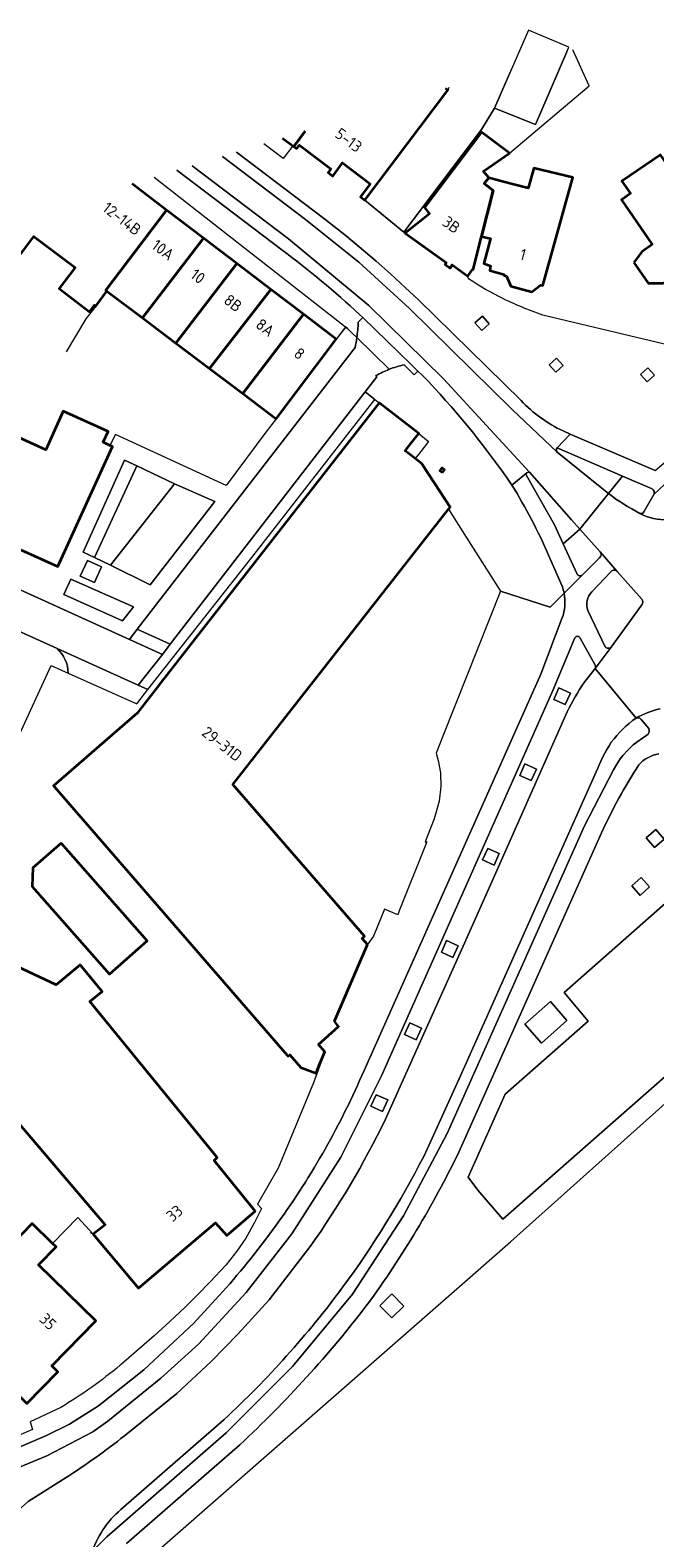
# Model space of a CAD drawing. Extents: x 152761 to 155748, y 459947 to 462743.
# Tile 173 of 256: x 154560 to 154634, y 462540 to 462718. Entities that reach past the tile are written whole.
import ezdxf
from ezdxf.enums import TextEntityAlignment as Align

# ---------------------------------------------------------------- set-up
doc = ezdxf.new("R2010")
doc.units = 0
doc.header["$LTSCALE"] = 0.75
for name, color, linetype, lineweight in [('B-RO-GR-BEPLANTING_CULTUUR_BODEMBEDEKKER-GV', 251, 'CONTINUOUS', 18), ('B-RO-GR-BEPLANTING_CULTUUR_HEESTERS-GV', 251, 'CONTINUOUS', 18), ('B-RO-GR-GROENVOORZIENING-GV', 251, 'CONTINUOUS', 18), ('B-RO-GR-HAAG-GV', 251, 'CONTINUOUS', 13), ('B-RO-IE-TERREINAFSCHEIDING_KUNSTMATIG_HEKWERK-G', 251, 'IE-TERREINAFSCHEIDING-KUNSTMATIG', 18), ('B-RO-IE-TERREINAFSCHEIDING_KUNSTMATIG_MUUR-G', 251, 'IE-TERREINAFSCHEIDING-KUNSTMATIG-DICHT', 18), ('B-RO-OG-BEBOUWING-GV', 6, 'CONTINUOUS', 35), ('B-RO-OG-BEBOUWING-T18', 1, 'CONTINUOUS', 18), ('B-RO-OG-BEBOUWING_LAGE TRAFO-GV', 251, 'CONTINUOUS', 18), ('B-RO-OG-TERREIN_CULTUURSCHEIDING-GV', 251, 'CONTINUOUS', 18), ('B-RO-VH-VERHARDING_ASFALT-GV', 251, 'CONTINUOUS', 18), ('B-RO-VH-VERHARDING_BETONSTRAATSTEEN-GV', 251, 'CONTINUOUS', 18), ('B-RO-VH-VERHARDING_STRAATBAKSTEEN-GV', 251, 'CONTINUOUS', 18), ('B-RO-VH-VERHARDING_TEGEL-GV', 251, 'CONTINUOUS', 18)]:
    doc.layers.add(name, color=color, linetype=linetype, lineweight=lineweight)
doc.styles.add('NLCS-ISO-M200-T18', font='NLCS-ISO.ttf', dxfattribs={"height": 0.36})
doc.linetypes.add('IE-TERREINAFSCHEIDING-KUNSTMATIG', pattern='A,4,[82,NLCS.SHX,S=0.75,R=90,X=0,Y=0],4,-2', length=10)
doc.linetypes.add('IE-TERREINAFSCHEIDING-KUNSTMATIG-DICHT', pattern='A,8,-1,[82,NLCS.SHX,S=0.75,R=90,X=0,Y=0],-1', length=10)

msp = doc.modelspace()

# ---------------------------------------------------------------- linework, layer by layer
at = {"layer": 'B-RO-GR-BEPLANTING_CULTUUR_BODEMBEDEKKER-GV', "flags": 128}
msp.add_lwpolyline([(154623.335, 462715.81), (154619.617, 462707.168), (154614.755, 462709.123), (154613.204, 462706.604), (154603.985, 462694.413), (154604.154, 462694.311), (154607.033, 462696.598), (154606.444, 462697.333), (154613.197, 462706.281), (154616.509, 462703.769), (154625.987, 462711.768), (154624.033, 462716.025)], dxfattribs=at)
at = {"layer": 'B-RO-GR-BEPLANTING_CULTUUR_HEESTERS-GV', "flags": 128}
msp.add_lwpolyline([(154567.314, 462655.843), (154569.218, 462654.923), (154576.821, 462664.577), (154572.332, 462666.703)], close=True, dxfattribs=at)
at = {"layer": 'B-RO-GR-GROENVOORZIENING-GV', "flags": 128}
for points in [[(154614.125, 462683.561), (154613.33, 462684.459), (154612.431, 462683.664), (154613.227, 462682.765)], [(154622.908, 462678.593), (154622.112, 462679.492), (154621.214, 462678.696), (154622.01, 462677.798)], [(154633.735, 462677.445), (154632.939, 462678.344), (154632.041, 462677.548), (154632.836, 462676.65)], [(154572.332, 462666.703), (154570.882, 462667.389), (154565.979, 462656.489), (154567.314, 462655.843)], [(154564.514, 462653.282), (154563.695, 462651.468), (154570.655, 462648.334), (154571.935, 462649.995)], [(154622.392, 462640.383), (154621.774, 462639.016), (154623.14, 462638.398), (154623.759, 462639.764)], [(154619.105, 462629.389), (154619.724, 462630.755), (154618.357, 462631.374), (154617.738, 462630.008)], [(154633.734, 462621.46), (154634.859, 462622.452), (154633.868, 462623.577), (154632.742, 462622.585)], [(154613.331, 462619.986), (154614.698, 462619.367), (154615.316, 462620.733), (154613.95, 462621.352)], [(154632.018, 462615.779), (154633.143, 462616.771), (154632.152, 462617.897), (154631.026, 462616.905)], [(154609.815, 462608.427), (154610.434, 462609.794), (154609.067, 462610.413), (154608.448, 462609.046)], [(154620.315, 462598.265), (154623.335, 462600.935), (154621.369, 462603.202), (154618.348, 462600.493)], [(154604.092, 462599.285), (154605.459, 462598.666), (154606.078, 462600.033), (154604.711, 462600.652)], [(154601.466, 462590.153), (154602.085, 462591.52), (154600.718, 462592.139), (154600.099, 462590.772)], [(154603.99, 462567.089), (154602.592, 462568.521), (154601.161, 462567.124), (154602.558, 462565.692)]]:
    msp.add_lwpolyline(points, close=True, dxfattribs=at)
at = {"layer": 'B-RO-GR-HAAG-GV', "flags": 128}
for points in [[(154567.314, 462655.843), (154572.332, 462666.703), (154570.882, 462667.389), (154565.979, 462656.489)], [(154564.514, 462653.282), (154563.695, 462651.468), (154570.655, 462648.334), (154571.935, 462649.995)]]:
    msp.add_lwpolyline(points, close=True, dxfattribs=at)
at = {"layer": 'B-RO-IE-TERREINAFSCHEIDING_KUNSTMATIG_HEKWERK-G', "flags": 128}
for points in [[(154567.463, 462685.642), (154566.309, 462684.118), (154563.955, 462680.212)], [(154588.86, 462672.284), (154587.651, 462670.691), (154582.935, 462664.368), (154569.812, 462670.412), (154569.131, 462669.091)], [(154562.334, 462574.51), (154565.333, 462577.581), (154567.153, 462575.594), (154566.865, 462575.767)]]:
    msp.add_lwpolyline(points, dxfattribs=at)
at = {"layer": 'B-RO-IE-TERREINAFSCHEIDING_KUNSTMATIG_MUUR-G', "flags": 128}
for points in [[(154616.509, 462703.769), (154625.987, 462711.768), (154624.033, 462716.025)], [(154596.99, 462683.042), (154596.14, 462681.904)]]:
    msp.add_lwpolyline(points, dxfattribs=at)
at = {"layer": 'B-RO-OG-BEBOUWING-GV', "flags": 128}
for points in [[(154592.309, 462706.371), (154590.946, 462704.563), (154591.265, 462704.322), (154591.624, 462704.716), (154595.348, 462701.906), (154595.014, 462701.494), (154595.583, 462701.069), (154596.743, 462702.618), (154600.02, 462700.137), (154598.855, 462698.599), (154599.365, 462698.189), (154609.198, 462711.229), (154608.933, 462711.429)], [(154589.629, 462705.556), (154590.819, 462704.659), (154590.946, 462704.563), (154592.309, 462706.371)], [(154554.987, 462695.017), (154554.615, 462694.526), (154554.568, 462693.325), (154557.173, 462691.332), (154558.223, 462691.385), (154560.14, 462693.91), (154565.011, 462690.211), (154563.115, 462687.715), (154566.728, 462684.972), (154567.32, 462685.751), (154567.463, 462685.642), (154568.798, 462687.413), (154568.661, 462687.516), (154575.875, 462697.019), (154571.782, 462700.126)], [(154556.581, 462657.675), (154562.99, 462654.768), (154569.45, 462669.003), (154569.155, 462669.137), (154568.356, 462669.498), (154568.93, 462670.765), (154563.6, 462673.178), (154561.537, 462668.622), (154555.556, 462671.33)]]:
    msp.add_lwpolyline(points, dxfattribs=at)
for points in [[(154614.062, 462700.873), (154613.98, 462700.972), (154613.444, 462701.62), (154613.574, 462701.709), (154616.509, 462703.769), (154613.197, 462706.281), (154606.444, 462697.333), (154607.033, 462696.598), (154604.154, 462694.311), (154609.035, 462690.805), (154608.879, 462690.587), (154609.475, 462690.159), (154609.736, 462690.522), (154611.592, 462689.189), (154612.149, 462689.966), (154612.236, 462689.998), (154613.225, 462693.9), (154614.607, 462699.353), (154613.529, 462700.166)], [(154631.254, 462690.827), (154632.948, 462688.351), (154634.751, 462688.373), (154635.988, 462689.22), (154636.27, 462688.807), (154645.327, 462695.006), (154638.908, 462704.382), (154635.483, 462702.038), (154634.421, 462703.589), (154629.861, 462700.467), (154630.88, 462698.977), (154629.811, 462698.246), (154633.447, 462692.934), (154632.21, 462692.087)], [(154613.225, 462693.9), (154614.276, 462693.652), (154613.484, 462690.701), (154614.284, 462690.403), (154614.186, 462689.853), (154615.886, 462689.408), (154615.886, 462689.258), (154616.187, 462689.209), (154616.69, 462688.01), (154619.189, 462687.318), (154620.187, 462688.119), (154620.488, 462688.07), (154624.052, 462700.877), (154619.404, 462702), (154618.746, 462699.614), (154615.796, 462700.386), (154614.062, 462700.873), (154613.529, 462700.166), (154614.607, 462699.353)], [(154575.875, 462697.019), (154568.661, 462687.516), (154568.798, 462687.413), (154572.998, 462684.246), (154580.246, 462693.696)], [(154580.246, 462693.696), (154572.998, 462684.246), (154576.971, 462681.25), (154584.202, 462690.689)], [(154576.971, 462681.25), (154580.956, 462678.245), (154588.237, 462687.622), (154584.202, 462690.689)], [(154588.237, 462687.622), (154580.956, 462678.245), (154584.902, 462675.269), (154592.105, 462684.681)], [(154592.105, 462684.681), (154584.902, 462675.269), (154588.86, 462672.284), (154595.993, 462681.726)], [(154599.69, 462609.955), (154599.039, 462610.654), (154599.337, 462610.955), (154583.743, 462628.912), (154609.281, 462661.565), (154609.481, 462661.821), (154607.62, 462664.666), (154606.12, 462666.961), (154605.349, 462667.562), (154604.167, 462668.485), (154604.835, 462669.341), (154605.757, 462670.523), (154601.074, 462674.176), (154574.965, 462640.704), (154574.867, 462640.578), (154572.373, 462637.381), (154562.458, 462628.785), (154562.579, 462628.645), (154590.147, 462596.847), (154590.277, 462596.697), (154590.491, 462596.882), (154591.786, 462595.388), (154593.587, 462594.694), (154593.972, 462595.637), (154594.628, 462597.244), (154593.877, 462598.094), (154596.27, 462600.25), (154595.769, 462600.847)], [(154608.588, 462665.907), (154608.834, 462666.222), (154608.519, 462666.468), (154608.273, 462666.153)], [(154563.387, 462621.967), (154560.009, 462619.048), (154559.927, 462616.832), (154569.087, 462606.452), (154573.548, 462610.397)], [(154522.286, 462607.436), (154541.726, 462599.328), (154554.324, 462593.423), (154568.596, 462576.728), (154567.153, 462575.594), (154572.547, 462569.219), (154581.662, 462576.957), (154583.022, 462575.45), (154586.391, 462578.336), (154581.498, 462584.355), (154581.847, 462584.679), (154566.776, 462603.196), (154568.225, 462604.396), (154565.635, 462607.524), (154562.775, 462605.156), (154547.757, 462612.195), (154534.531, 462617.635), (154534.406, 462617.585), (154527.83, 462620.278)], [(154548.892, 462565.882), (154551.716, 462563.123), (154550.587, 462561.968), (154554.531, 462558.114), (154555.559, 462559.166), (154559.284, 462555.526), (154562.976, 462559.305), (154562.27, 462559.995), (154567.459, 462565.304), (154567.49, 462565.336), (154560.696, 462571.975), (154562.763, 462574.091), (154562.334, 462574.51), (154559.932, 462576.857), (154552.523, 462569.274), (154552.361, 462569.433)]]:
    msp.add_lwpolyline(points, close=True, dxfattribs=at)
at = {"layer": 'B-RO-OG-BEBOUWING_LAGE TRAFO-GV', "flags": 128}
msp.add_lwpolyline([(154567.306, 462652.857), (154568.148, 462654.726), (154566.477, 462655.477), (154565.635, 462653.61)], close=True, dxfattribs=at)
at = {"layer": 'B-RO-OG-TERREIN_CULTUURSCHEIDING-GV', "flags": 128}
for points in [[(154562.883, 462645.032), (154549.874, 462650.922), (154549.84, 462650.865), (154558.323, 462646.933), (154558.189, 462646.646), (154549.733, 462650.466)], [(154494.505, 462613.046), (154493.802, 462612.341), (154479.818, 462625.245), (154479.435, 462625.316), (154512.895, 462594.764), (154517.46, 462605.473), (154518.899, 462608.849), (154519.234, 462609.636), (154520.787, 462613.277), (154528.348, 462631.25), (154531.314, 462638.301), (154555.495, 462628.335), (154558.178, 462634.339), (154562.196, 462643.014), (154564.195, 462642.124)]]:
    msp.add_lwpolyline(points, dxfattribs=at)
at = {"layer": 'B-RO-OG-TERREIN_CULTUURSCHEIDING-GV'}
msp.add_lwpolyline([(154564.195, 462642.124, 0.2138119), (154562.883, 462645.032)], format="xyb", dxfattribs=at)
at = {"layer": 'B-RO-VH-VERHARDING_ASFALT-GV', "flags": 128}
for points in [[(154628.244, 462663.426), (154624.875, 462659.188), (154627.292, 462656.491), (154629.288, 462654.179), (154632.204, 462650.906)], [(154632.202, 462650.211), (154628.585, 462645.213), (154626.699, 462642.68), (154631.534, 462636.804)], [(154631.534, 462636.804), (154626.699, 462642.68), (154625.396, 462641.032)], [(154623.369, 462637.554), (154615.05, 462618.817), (154611.191, 462610.116), (154601.816, 462589.243)], [(154606.35, 462584.836), (154610.697, 462594.38), (154626.804, 462630.418)], [(154592.886, 462574.139), (154588.018, 462567.833), (154584.316, 462563.754), (154581.168, 462560.508), (154577.082, 462556.732), (154571.288, 462552.018)], [(154570.773, 462543.235), (154582.695, 462553.636)], [(154564.416, 462547.042), (154559.461, 462543.919), (154550.357, 462535.884), (154556.181, 462529.213), (154567.07, 462538.017)]]:
    msp.add_lwpolyline(points, dxfattribs=at)
at = {"layer": 'B-RO-VH-VERHARDING_ASFALT-GV'}
for points in [[(154631.986, 462661.068, -0.0449121), (154628.244, 462663.426)], [(154635.314, 462660.329, -0.1444798), (154631.986, 462661.068)], [(154632.204, 462650.906, -0.3856125), (154632.202, 462650.211)], [(154625.396, 462641.032, 0.0376218), (154623.369, 462637.554)], [(154631.534, 462636.804, -0.0739096), (154634.384, 462637.899)], [(154628.599, 462633.924, -0.0772121), (154631.534, 462636.804)], [(154626.804, 462630.418, -0.0526838), (154628.599, 462633.924)], [(154601.816, 462589.243, -0.0421073), (154592.886, 462574.139)], [(154596.781, 462569.346, 0.0398566), (154606.35, 462584.836)], [(154582.695, 462553.636, 0.0462458), (154596.781, 462569.346)], [(154571.288, 462552.018, -0.0219235), (154564.416, 462547.042)], [(154567.07, 462538.017, -0.1408948), (154570.773, 462543.235)]]:
    msp.add_lwpolyline(points, format="xyb", dxfattribs=at)
at = {"layer": 'B-RO-VH-VERHARDING_BETONSTRAATSTEEN-GV', "flags": 128}
for points in [[(154578.886, 462702.288), (154590.327, 462693.616), (154599.865, 462685.719), (154608.683, 462677.03), (154618.88, 462665.95), (154623.867, 462660.313), (154624.875, 462659.188), (154628.244, 462663.426), (154627.465, 462664.048), (154622.186, 462668.339), (154616.834, 462673.368), (154604.665, 462685.359), (154598.674, 462690.848), (154592.332, 462695.923), (154582.486, 462703.383)], [(154622.186, 462668.339), (154627.465, 462664.048), (154628.244, 462663.426), (154629.941, 462665.5), (154622.189, 462668.829)], [(154618.53, 462665.573), (154621.876, 462659.701), (154622.904, 462657.453), (154624.875, 462659.188), (154623.867, 462660.313), (154618.88, 462665.95)], [(154628.583, 462654.188), (154626.292, 462651.761)], [(154632.204, 462650.906), (154629.288, 462654.179)], [(154625.824, 462649.558), (154627.867, 462645.232)], [(154628.585, 462645.213), (154632.202, 462650.211)], [(154573.658, 462640.2), (154572.514, 462640.713), (154562.883, 462645.032)], [(154564.195, 462642.124), (154572.323, 462638.505), (154573.658, 462640.2)]]:
    msp.add_lwpolyline(points, dxfattribs=at)
at = {"layer": 'B-RO-VH-VERHARDING_BETONSTRAATSTEEN-GV'}
for points in [[(154622.189, 462668.829, 0.3898073), (154622.186, 462668.339)], [(154618.582, 462665.886, 0.3062216), (154618.53, 462665.573)], [(154618.88, 462665.95, 0.3024771), (154618.582, 462665.886)], [(154629.288, 462654.179, 0.4156268), (154628.583, 462654.188)], [(154626.292, 462651.761, 0.2942681), (154625.824, 462649.558)], [(154632.202, 462650.211, 0.3856125), (154632.204, 462650.906)], [(154562.883, 462645.032, -0.2138119), (154564.195, 462642.124)], [(154627.867, 462645.232, 0.4220049), (154628.585, 462645.213)]]:
    msp.add_lwpolyline(points, format="xyb", dxfattribs=at)
at = {"layer": 'B-RO-VH-VERHARDING_BETONSTRAATSTEEN-GV', "flags": 128}
msp.add_lwpolyline([(154634.963, 462594.292), (154636.557, 462592.507), (154636.979, 462592.853), (154640.572, 462595.794), (154638.932, 462597.719), (154648.07, 462605.883), (154649.981, 462603.643), (154650.216, 462603.367), (154653.083, 462604.59), (154652.925, 462604.892), (154653.123, 462605.131), (154650.486, 462608.052), (154656.007, 462613.008), (154653.15, 462616.136), (154654.834, 462617.759), (154649.785, 462621.816), (154646.994, 462619.354), (154644.012, 462622.768), (154622.994, 462604.256), (154625.87, 462600.879), (154616.03, 462592.19), (154611.616, 462582.363), (154612.772, 462580.843), (154615.75, 462577.385)], close=True, dxfattribs=at)
at = {"layer": 'B-RO-VH-VERHARDING_STRAATBAKSTEEN-GV', "flags": 128}
for points in [[(154614.755, 462709.123), (154619.617, 462707.168), (154623.573, 462716.364), (154618.765, 462718.364)], [(154569.218, 462654.923), (154573.937, 462652.614), (154581.607, 462662.493), (154576.821, 462664.577)]]:
    msp.add_lwpolyline(points, close=True, dxfattribs=at)
for points in [[(154609.34, 462711.553), (154609.198, 462711.229), (154599.365, 462698.189), (154603.985, 462694.413), (154613.204, 462706.604), (154614.755, 462709.123), (154616.793, 462713.82)], [(154602.263, 462678.15), (154598.421, 462681.91)], [(154598.217, 462680.719), (154572.387, 462647.325), (154576.284, 462645.557), (154599.422, 462675.464), (154600.804, 462677.25), (154600.687, 462677.401)], [(154498.029, 462674.474), (154498.199, 462674.397), (154498.439, 462674.289), (154502.903, 462672.228), (154505.802, 462670.918), (154514.789, 462666.853), (154519.904, 462664.467), (154520.164, 462664.346), (154543.07, 462654.003), (154549.874, 462650.922), (154562.883, 462645.032), (154572.514, 462640.713), (154575.366, 462644.348), (154571.456, 462646.123), (154521.789, 462668.668), (154503.333, 462677.046), (154502.063, 462677.622)], [(154633.781, 462666.163), (154623.725, 462670.481), (154622.189, 462668.829), (154629.941, 462665.5)], [(154633.666, 462663.335), (154637.497, 462666.952)], [(154618.582, 462665.886), (154616.814, 462664.427)], [(154622.904, 462657.453), (154621.876, 462659.701), (154618.53, 462665.573)], [(154629.941, 462665.5), (154633.437, 462663.971)], [(154621.163, 462656.123), (154622.769, 462652.43)], [(154624.55, 462653.856), (154622.904, 462657.453)], [(154622.998, 462651.608), (154625.142, 462653.748)]]:
    msp.add_lwpolyline(points, dxfattribs=at)
at = {"layer": 'B-RO-VH-VERHARDING_STRAATBAKSTEEN-GV'}
for points in [[(154598.421, 462681.91, -0.0151017), (154598.217, 462680.719)], [(154600.687, 462677.401, -0.0363915), (154602.263, 462678.15)], [(154618.53, 462665.573, -0.3062216), (154618.582, 462665.886)], [(154616.814, 462664.427, -0.0338804), (154621.163, 462656.123)], [(154633.437, 462663.971, -0.3542682), (154633.666, 462663.335)], [(154622.769, 462652.43, -0.0403997), (154622.998, 462651.608)], [(154625.142, 462653.748, -0.4595725), (154624.55, 462653.856)]]:
    msp.add_lwpolyline(points, format="xyb", dxfattribs=at)
at = {"layer": 'B-RO-VH-VERHARDING_TEGEL-GV', "flags": 128}
for points in [[(154611.665, 462688.869), (154611.592, 462689.189), (154609.736, 462690.522), (154609.475, 462690.159), (154608.879, 462690.587), (154609.035, 462690.805), (154604.154, 462694.311), (154603.985, 462694.413), (154599.365, 462698.189), (154598.855, 462698.599), (154600.02, 462700.137), (154596.743, 462702.618), (154595.583, 462701.069), (154595.014, 462701.494), (154595.348, 462701.906), (154591.624, 462704.716), (154591.265, 462704.322), (154590.946, 462704.563), (154590.819, 462704.659), (154589.692, 462703.163), (154587.417, 462704.883)], [(154618.88, 462665.95), (154608.683, 462677.03), (154599.865, 462685.719), (154590.327, 462693.616), (154578.886, 462702.288)], [(154582.486, 462703.383), (154592.332, 462695.923), (154598.674, 462690.848), (154604.665, 462685.359), (154616.834, 462673.368), (154622.186, 462668.339)], [(154584.162, 462703.893), (154594.635, 462695.963), (154597.2, 462693.935), (154600.702, 462690.977), (154602.42, 462689.456), (154604.203, 462687.812), (154605.716, 462686.427), (154617.89, 462674.435)], [(154617.89, 462674.435), (154605.716, 462686.427), (154604.203, 462687.812), (154602.42, 462689.456), (154600.702, 462690.977), (154597.2, 462693.935), (154594.635, 462695.963), (154584.162, 462703.893)], [(154574.403, 462700.924), (154597.085, 462683.169), (154597.332, 462682.976), (154597.967, 462682.354), (154598.421, 462681.91)], [(154577.1, 462701.744), (154589.54, 462692.319)], [(154589.54, 462692.319), (154577.1, 462701.744)], [(154598.595, 462683.733), (154599.119, 462684.311), (154598.749, 462684.651)], [(154598.749, 462684.651), (154599.119, 462684.311), (154604.901, 462678.665), (154605.644, 462677.914), (154606.157, 462677.446), (154606.973, 462676.649)], [(154622.882, 462670.838), (154623.725, 462670.481), (154633.781, 462666.163), (154650.169, 462679.987), (154647.74, 462679.125), (154644.035, 462678.963), (154620.799, 462684.474)], [(154598.421, 462681.91), (154597.967, 462682.354), (154597.332, 462682.976), (154597.085, 462683.169), (154596.14, 462681.904), (154595.993, 462681.726), (154588.86, 462672.284), (154587.651, 462670.691), (154582.935, 462664.368), (154569.812, 462670.412), (154569.155, 462669.137), (154569.45, 462669.003), (154562.99, 462654.768), (154556.581, 462657.675)], [(154604.034, 462678.682), (154605.215, 462677.495), (154605.644, 462677.914), (154604.901, 462678.665), (154599.119, 462684.311), (154598.595, 462683.733)], [(154598.421, 462681.91), (154602.263, 462678.15)], [(154572.387, 462647.325), (154598.217, 462680.719)], [(154600.687, 462677.401), (154600.804, 462677.25), (154599.422, 462675.464), (154600.55, 462674.585), (154601.074, 462674.176), (154605.757, 462670.523), (154606.94, 462669.601), (154606.018, 462668.419), (154605.349, 462667.562), (154606.12, 462666.961), (154607.62, 462664.666), (154609.481, 462661.821), (154609.281, 462661.565), (154611.371, 462658.256), (154615.473, 462651.837), (154621.35, 462649.963), (154622.998, 462651.608)], [(154606.973, 462676.649), (154606.157, 462677.446), (154605.644, 462677.914), (154605.215, 462677.495), (154604.034, 462678.682)], [(154622.189, 462668.829), (154623.725, 462670.481)], [(154623.725, 462670.481), (154622.882, 462670.838)], [(154521.789, 462668.668), (154571.456, 462646.123), (154572.387, 462647.325)], [(154637.506, 462666.958), (154637.497, 462666.952), (154633.666, 462663.335), (154633.651, 462663.298), (154632.447, 462661.237)], [(154616.814, 462664.427), (154618.582, 462665.886)], [(154633.437, 462663.971), (154629.941, 462665.5), (154628.244, 462663.426)], [(154632.447, 462661.237), (154633.651, 462663.298), (154633.666, 462663.335)], [(154627.292, 462656.491), (154624.875, 462659.188), (154622.904, 462657.453), (154624.55, 462653.856)], [(154622.769, 462652.43), (154621.163, 462656.123)], [(154627.199, 462655.803), (154625.142, 462653.748), (154622.998, 462651.608)], [(154625.142, 462653.748), (154627.199, 462655.803)], [(154629.288, 462654.179), (154627.292, 462656.491)], [(154626.292, 462651.761), (154628.583, 462654.188)], [(154622.998, 462651.608), (154621.35, 462649.963), (154615.473, 462651.837), (154608.693, 462634.862), (154607.834, 462632.648), (154608.074, 462631.768), (154608.336, 462630.301), (154608.398, 462628.679), (154608.203, 462626.932), (154607.594, 462624.856), (154606.527, 462622.141), (154606.741, 462622.128), (154603.456, 462613.945), (154603.283, 462613.483), (154601.705, 462614.132), (154600.421, 462610.923), (154599.69, 462609.955), (154595.769, 462600.847), (154596.27, 462600.25), (154593.877, 462598.094), (154594.628, 462597.244), (154593.275, 462593.543), (154589.118, 462583.439), (154586.656, 462579.163), (154587.136, 462578.67), (154586.31, 462576.972), (154585.252, 462575.15), (154584.185, 462573.585), (154582.878, 462571.936), (154581.025, 462569.941), (154579.563, 462568.439), (154578.074, 462566.967), (154576.252, 462565.239), (154574.385, 462563.554), (154571.722, 462561.238), (154570.471, 462560.151), (154570.37, 462560.068)], [(154599.28, 462595.026), (154620.254, 462642.019), (154622.748, 462648.611)], [(154622.748, 462648.611), (154620.254, 462642.019), (154599.28, 462595.026)], [(154627.867, 462645.232), (154625.824, 462649.558)], [(154624.274, 462646.32), (154621.674, 462640.065), (154601.358, 462594.381), (154596.518, 462584.75), (154590.736, 462575.647), (154585.318, 462568.674), (154579.652, 462562.55), (154575.176, 462558.523), (154568.923, 462553.439), (154567.123, 462552.19), (154561.665, 462549.345), (154556.793, 462547.312)], [(154556.793, 462547.312), (154561.665, 462549.345), (154567.123, 462552.19), (154568.923, 462553.439), (154575.176, 462558.523), (154579.652, 462562.55), (154585.318, 462568.674), (154590.736, 462575.647), (154596.518, 462584.75), (154601.358, 462594.381), (154621.674, 462640.065), (154624.274, 462646.32)], [(154626.634, 462643.169), (154624.905, 462646.283)], [(154624.905, 462646.283), (154626.634, 462643.169)], [(154626.699, 462642.68), (154628.585, 462645.213)], [(154625.396, 462641.032), (154626.699, 462642.68)], [(154601.816, 462589.243), (154611.191, 462610.116), (154615.05, 462618.817), (154623.369, 462637.554)], [(154633.036, 462635.545), (154632.154, 462636.625)], [(154632.154, 462636.625), (154633.036, 462635.545)], [(154567.07, 462538.017), (154568.8, 462539.715), (154568.785, 462539.723), (154582.936, 462552.034), (154590.803, 462559.936), (154597.927, 462568.51), (154603.967, 462577.767), (154609.15, 462587.536), (154625.412, 462624.012), (154628.852, 462630.665), (154629.234, 462631.323), (154629.656, 462631.95), (154629.967, 462632.35), (154630.554, 462633.008), (154631.203, 462633.608), (154631.896, 462634.159), (154632.017, 462634.22), (154632.958, 462634.901)], [(154632.958, 462634.901), (154632.017, 462634.22), (154631.896, 462634.159), (154631.203, 462633.608), (154630.554, 462633.008), (154629.967, 462632.35), (154629.656, 462631.95), (154629.234, 462631.323), (154628.852, 462630.665), (154625.412, 462624.012), (154609.15, 462587.536), (154603.967, 462577.767), (154597.927, 462568.51), (154590.803, 462559.936), (154582.936, 462552.034), (154568.785, 462539.723), (154568.8, 462539.715), (154567.07, 462538.017)], [(154626.804, 462630.418), (154610.697, 462594.38), (154606.35, 462584.836)], [(154569.245, 462533.192), (154616.643, 462574.709), (154635.752, 462591.787), (154636.557, 462592.507), (154634.963, 462594.292), (154615.75, 462577.385), (154612.772, 462580.843), (154611.616, 462582.363), (154616.03, 462592.19), (154625.87, 462600.879), (154622.994, 462604.256), (154644.012, 462622.768), (154646.994, 462619.354), (154649.785, 462621.816), (154650.75, 462623.718), (154648.197, 462625.519)], [(154610.513, 462585.339), (154627.436, 462623.182)], [(154627.436, 462623.182), (154610.513, 462585.339)], [(154571.288, 462552.018), (154577.082, 462556.732), (154581.168, 462560.508), (154584.316, 462563.754), (154588.018, 462567.833), (154592.886, 462574.139)], [(154555.32, 462549.032), (154561.634, 462551.731), (154564.36, 462553.083), (154567.785, 462555.239), (154573.187, 462559.54), (154579.068, 462565.03), (154582.484, 462568.755)], [(154582.484, 462568.755), (154579.068, 462565.03), (154573.187, 462559.54), (154567.785, 462555.239), (154564.36, 462553.083), (154561.634, 462551.731), (154555.32, 462549.032)], [(154563.331, 462555.07), (154559.679, 462553.345), (154559.973, 462552.434), (154558.018, 462551.617), (154557.659, 462552.484), (154556.879, 462552.453), (154555.52, 462552.399), (154554.408, 462553.469), (154553.483, 462552.919), (154552.963, 462552.61), (154552.089, 462552.09), (154554.58, 462549.093)], [(154582.695, 462553.636), (154570.773, 462543.235)], [(154571.132, 462538.915), (154584.555, 462550.633)], [(154584.555, 462550.633), (154571.132, 462538.915)], [(154559.461, 462543.919), (154564.416, 462547.042)]]:
    msp.add_lwpolyline(points, dxfattribs=at)
at = {"layer": 'B-RO-VH-VERHARDING_TEGEL-GV'}
for points in [[(154589.54, 462692.319, -0.0258884), (154598.749, 462684.651)], [(154598.749, 462684.651, 0.0258884), (154589.54, 462692.319)], [(154615.799, 462686.512, -0.0316167), (154611.665, 462688.869)], [(154620.799, 462684.474, -0.0304031), (154615.799, 462686.512)], [(154598.595, 462683.733, -0.0230904), (154598.421, 462681.91)], [(154598.421, 462681.91, 0.0230904), (154598.595, 462683.733)], [(154598.217, 462680.719, 0.0151017), (154598.421, 462681.91)], [(154602.263, 462678.15, 0.0363915), (154600.687, 462677.401)], [(154602.263, 462678.15, -0.0384856), (154604.034, 462678.682)], [(154604.034, 462678.682, 0.0384856), (154602.263, 462678.15)], [(154606.973, 462676.649, -0.0373928), (154616.814, 462664.427)], [(154616.814, 462664.427, 0.0373928), (154606.973, 462676.649)], [(154617.89, 462674.435, 0.0902525), (154622.882, 462670.838)], [(154622.882, 462670.838, -0.0902525), (154617.89, 462674.435)], [(154622.186, 462668.339, -0.3898073), (154622.189, 462668.829)], [(154618.582, 462665.886, -0.3024771), (154618.88, 462665.95)], [(154621.163, 462656.123, 0.0338804), (154616.814, 462664.427)], [(154628.244, 462663.426, 0.0449121), (154631.986, 462661.068)], [(154633.666, 462663.335, 0.3542682), (154633.437, 462663.971)], [(154632.447, 462661.237, -0.3673286), (154631.986, 462661.068)], [(154631.986, 462661.068, 0.3673286), (154632.447, 462661.237)], [(154631.986, 462661.068, 0.1444798), (154635.314, 462660.329)], [(154627.292, 462656.491, -0.4141431), (154627.199, 462655.803)], [(154627.199, 462655.803, 0.4141431), (154627.292, 462656.491)], [(154628.583, 462654.188, -0.4156268), (154629.288, 462654.179)], [(154622.998, 462651.608, 0.0403997), (154622.769, 462652.43)], [(154624.55, 462653.856, 0.4595725), (154625.142, 462653.748)], [(154622.748, 462648.611, 0.1414646), (154622.998, 462651.608)], [(154622.998, 462651.608, -0.1414646), (154622.748, 462648.611)], [(154625.824, 462649.558, -0.2942681), (154626.292, 462651.761)], [(154624.905, 462646.283, 0.6133408), (154624.274, 462646.32)], [(154624.274, 462646.32, -0.6133408), (154624.905, 462646.283)], [(154628.585, 462645.213, -0.4220049), (154627.867, 462645.232)], [(154626.699, 462642.68, 0.2391166), (154626.634, 462643.169)], [(154626.634, 462643.169, -0.2391166), (154626.699, 462642.68)], [(154623.369, 462637.554, -0.0376218), (154625.396, 462641.032)], [(154634.384, 462637.899, 0.0739096), (154631.534, 462636.804)], [(154631.534, 462636.804, 0.0772121), (154628.599, 462633.924)], [(154632.154, 462636.625, 0.3339729), (154631.534, 462636.804)], [(154631.534, 462636.804, -0.3339729), (154632.154, 462636.625)], [(154632.958, 462634.901, 0.2856614), (154633.036, 462635.545)], [(154633.036, 462635.545, -0.2856614), (154632.958, 462634.901)], [(154628.599, 462633.924, 0.0526838), (154626.804, 462630.418)], [(154631.852, 462631.238, -0.1726904), (154634.221, 462632.563)], [(154634.221, 462632.563, 0.1726904), (154631.852, 462631.238)], [(154627.436, 462623.182, -0.0370249), (154631.852, 462631.238)], [(154631.852, 462631.238, 0.0370249), (154627.436, 462623.182)], [(154589.05, 462576.934, 0.0545942), (154599.28, 462595.026)], [(154599.28, 462595.026, -0.0545942), (154589.05, 462576.934)], [(154592.886, 462574.139, 0.0421073), (154601.816, 462589.243)], [(154606.35, 462584.836, -0.0398566), (154596.781, 462569.346)], [(154599.704, 462567.294, 0.0442879), (154610.513, 462585.339)], [(154610.513, 462585.339, -0.0442879), (154599.704, 462567.294)], [(154582.484, 462568.755, 0.0280228), (154589.05, 462576.934)], [(154589.05, 462576.934, -0.0280228), (154582.484, 462568.755)], [(154596.781, 462569.346, -0.0462458), (154582.695, 462553.636)], [(154584.555, 462550.633, 0.0413698), (154599.704, 462567.294)], [(154599.704, 462567.294, -0.0413698), (154584.555, 462550.633)], [(154570.37, 462560.068, -0.0394679), (154563.331, 462555.07)], [(154564.416, 462547.042, 0.0219235), (154571.288, 462552.018)], [(154570.773, 462543.235, 0.1408948), (154567.07, 462538.017)]]:
    msp.add_lwpolyline(points, format="xyb", dxfattribs=at)
at = {"layer": 'B-RO-VH-VERHARDING_TEGEL-GV', "flags": 128}
for points in [[(154614.125, 462683.561), (154613.227, 462682.765), (154612.431, 462683.664), (154613.33, 462684.459)], [(154622.908, 462678.593), (154622.01, 462677.798), (154621.214, 462678.696), (154622.112, 462679.492)], [(154633.735, 462677.445), (154632.836, 462676.65), (154632.041, 462677.548), (154632.939, 462678.344)], [(154572.514, 462640.713), (154573.658, 462640.2), (154585.981, 462655.844), (154600.55, 462674.585), (154599.422, 462675.464), (154576.284, 462645.557), (154575.366, 462644.348)], [(154569.218, 462654.923), (154567.314, 462655.843), (154565.979, 462656.489), (154570.882, 462667.389), (154572.332, 462666.703), (154576.821, 462664.577), (154581.607, 462662.493), (154573.937, 462652.614)], [(154608.519, 462666.468), (154608.834, 462666.222), (154608.588, 462665.907), (154608.273, 462666.153)], [(154567.306, 462652.857), (154565.635, 462653.61), (154566.477, 462655.477), (154568.148, 462654.726)], [(154564.514, 462653.282), (154571.935, 462649.995), (154570.655, 462648.334), (154563.695, 462651.468)], [(154572.387, 462647.325), (154571.456, 462646.123), (154575.366, 462644.348), (154576.284, 462645.557)], [(154621.774, 462639.016), (154622.392, 462640.383), (154623.759, 462639.764), (154623.14, 462638.398)], [(154619.724, 462630.755), (154619.105, 462629.389), (154617.738, 462630.008), (154618.357, 462631.374)], [(154634.859, 462622.452), (154633.734, 462621.46), (154632.742, 462622.585), (154633.868, 462623.577)], [(154614.698, 462619.367), (154613.331, 462619.986), (154613.95, 462621.352), (154615.316, 462620.733)], [(154633.143, 462616.771), (154632.018, 462615.779), (154631.026, 462616.905), (154632.152, 462617.897)], [(154610.434, 462609.794), (154609.815, 462608.427), (154608.448, 462609.046), (154609.067, 462610.413)], [(154620.315, 462598.265), (154618.348, 462600.493), (154621.369, 462603.202), (154623.335, 462600.935)], [(154605.459, 462598.666), (154604.092, 462599.285), (154604.711, 462600.652), (154606.078, 462600.033)], [(154602.085, 462591.52), (154601.466, 462590.153), (154600.099, 462590.772), (154600.718, 462592.139)], [(154602.592, 462568.521), (154603.99, 462567.089), (154602.558, 462565.692), (154601.161, 462567.124)]]:
    msp.add_lwpolyline(points, close=True, dxfattribs=at)

# ---------------------------------------------------------------- texts
at = {"layer": 'B-RO-OG-BEBOUWING-T18', "style": 'NLCS-ISO-M200-T18'}
for s, rotation, p in [('5-13', 323, (154597.459, 462705.324)), ('12-14B', 322.8, (154570.594, 462696.006)), ('3B', 324.3, (154609.648, 462695.29)), ('10A', 322.8, (154575.453, 462692.315)), ('1', 344.5, (154618.124, 462691.763)), ('10', 322.8, (154579.581, 462689.177)), ('8B', 322.8, (154583.754, 462686.005)), ('8A', 322.8, (154587.565, 462683.108)), ('8', 322.8, (154591.629, 462680.019)), ('29-31D', 322, (154582.446, 462633.747)), ('33', 40.3, (154576.808, 462578.083)), ('35', 315.6, (154561.809, 462565.246))]:
    msp.add_text(s, height=1.35, rotation=rotation, dxfattribs=at).set_placement(p, align=Align.MIDDLE)

doc.saveas('drawing.dxf')
